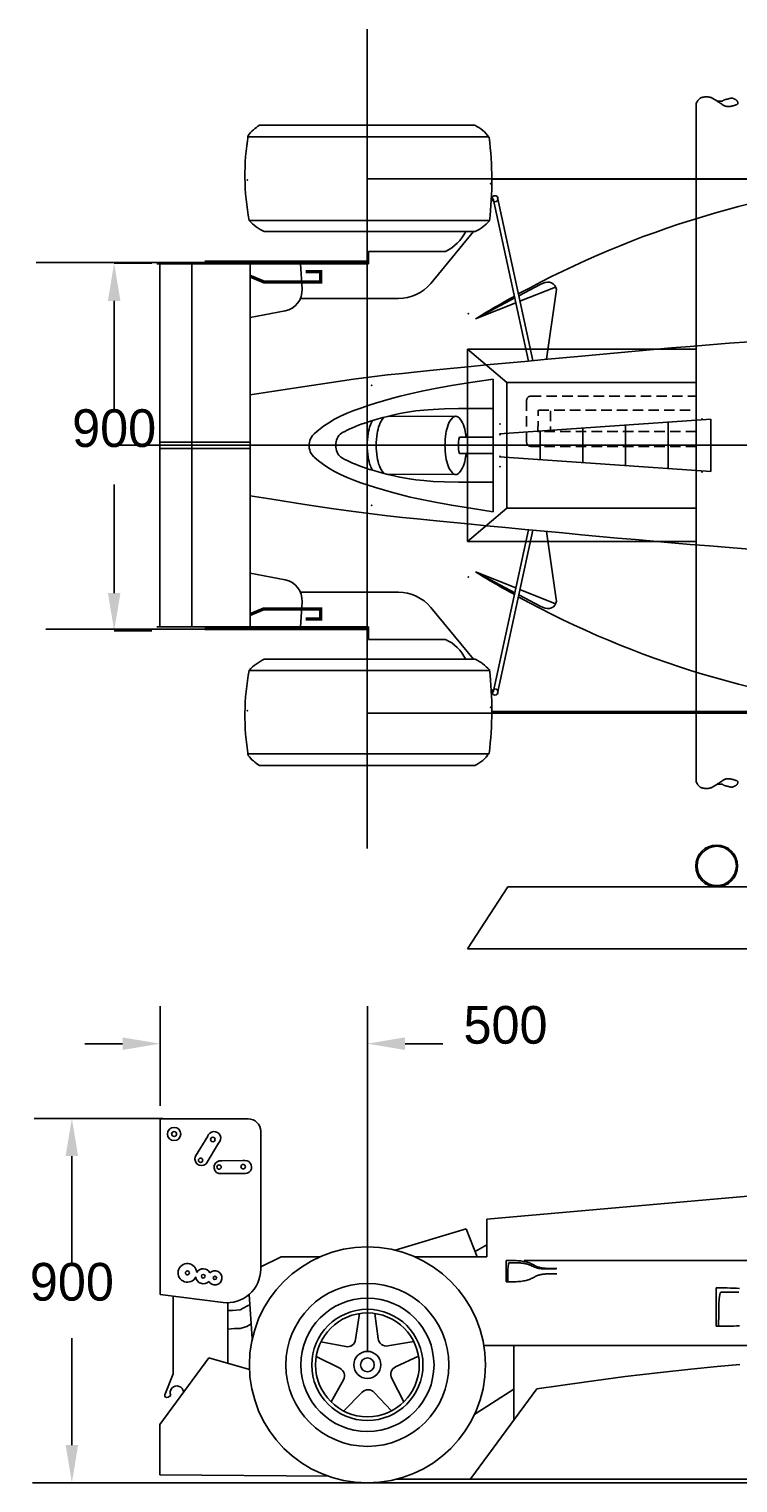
# Model space of a CAD drawing. Extents: x -8 to 6636, y -1 to 3703.
# Tile 1 of 5: x -8 to 1685, y 0 to 3473. Entities that reach past the tile are written whole.
import ezdxf
from ezdxf.enums import TextEntityAlignment as Align

# ---------------------------------------------------------------- set-up
doc = ezdxf.new("R2010")
doc.units = 0
doc.header["$LTSCALE"] = 100
doc.header["$MEASUREMENT"] = 0
doc.linetypes.add('HIDDEN', pattern=[0.375, 0.25, -0.125])
doc.layers.get('0').update_dxf_attribs({"linetype": 'CONTINUOUS'})
doc.layers.get('DEFPOINTS').update_dxf_attribs({"linetype": 'CONTINUOUS'})
for name, color, linetype in [('LIGHTRIG', 102, 'CONTINUOUS'), ('REGS', 1, 'CONTINUOUS'), ('TUBE', 5, 'HIDDEN')]:
    doc.layers.add(name, color=color, linetype=linetype)
doc.dimstyles.get("Standard").update_dxf_attribs({"dimtxt": 0.18, "dimasz": 0.18, "dimexe": 0.18, "dimexo": 0.0625, "dimgap": 0.09, "dimtad": 0, "dimtih": 1, "dimtoh": 1, "dimdec": 4, "dimzin": 0, "dimtxsty": 'STANDARD', "dimcen": 0.09, "dimazin": 3, "dimtfac": 1, "dimtdec": 4, "dimtofl": 0, "dimtmove": 0, "dimatfit": 3, "dimtolj": 1, "dimtzin": 0})

# ---------------------------------------------------------------- blocks, each defined once
blk = doc.blocks.new('*D7')
at = {"color": 0, "linetype": 'BYBLOCK'}
for p, q in [((195.1, 2914), (284.9, 2914)), ((194.9, 2824), (194.9, 2565.1)), ((194.9, 2126.1), (194.9, 2385.1)), ((195.1, 2036.1), (284.9, 2036.1))]:
    blk.add_line(p, q, dxfattribs=at)
for points in [[(179.9, 2824), (209.9, 2824), (194.9, 2914)], [(179.9, 2126.1), (209.9, 2126.1), (194.9, 2036.1)]]:
    blk.add_solid(points, dxfattribs=at)
at = {"layer": 'DEFPOINTS', "color": 0, "linetype": 'BYBLOCK'}
for p in [(163.8, 2914), (163.8, 2036.1), (194.9, 2036.1)]:
    blk.add_point(p, dxfattribs=at)
at = {"color": 0, "linetype": 'BYBLOCK'}
blk.add_text('900', height=90, dxfattribs=at).set_placement((194.9, 2475.1), align=Align.CENTER)
blk = doc.blocks.new('*D11')
at = {"color": 0, "linetype": 'BYBLOCK'}
for p, q in [((311.4, 870.7), (3.9, 870.7)), ((93.9, 780.7), (93.9, 525.6)), ((93.9, 90.5), (93.9, 345.6)), ((311.4, 0.5), (3.9, 0.5))]:
    blk.add_line(p, q, dxfattribs=at)
for points in [[(78.9, 780.7), (108.9, 780.7), (93.9, 870.7)], [(78.9, 90.5), (108.9, 90.5), (93.9, 0.5)]]:
    blk.add_solid(points, dxfattribs=at)
at = {"layer": 'DEFPOINTS', "color": 0, "linetype": 'BYBLOCK'}
for p in [(342.7, 870.7), (93.9, 0.5), (342.7, 0.5)]:
    blk.add_point(p, dxfattribs=at)
at = {"color": 0, "linetype": 'BYBLOCK'}
blk.add_text('900', height=90, dxfattribs=at).set_placement((93.9, 435.6), align=Align.CENTER)
blk = doc.blocks.new('*D12')
at = {"color": 0, "linetype": 'BYBLOCK'}
for p, q in [((305, 901.2), (305, 1139.4)), ((800, 313.2), (800, 1139.4)), ((215, 1049.4), (125, 1049.4)), ((890, 1049.4), (980, 1049.4))]:
    blk.add_line(p, q, dxfattribs=at)
for points in [[(215, 1064.4), (215, 1034.4), (305, 1049.4)], [(890, 1064.4), (890, 1034.4), (800, 1049.4)]]:
    blk.add_solid(points, dxfattribs=at)
at = {"layer": 'DEFPOINTS', "color": 0, "linetype": 'BYBLOCK'}
for p in [(800, 1049.4), (305, 870), (800, 282)]:
    blk.add_point(p, dxfattribs=at)
at = {"color": 0, "linetype": 'BYBLOCK'}
blk.add_text('500', height=90, dxfattribs=at).set_placement((1130, 1049.4), align=Align.CENTER)

msp = doc.modelspace()

# ---------------------------------------------------------------- linework, layer by layer
for p, q in [((542.40194, 3243.49679), (1056.66491, 3243.49679)), ((512.72851, 3216.00662), (1089.78833, 3216.00662)), ((1097.30329, 3114.98091), (2551.21666, 3114.98091)), ((1100.80353, 3068.90434), (1185.05138, 2680.3927)), ((1110.57639, 3071.02356), (1195.07917, 2681.33632)), ((517.27406, 3016.33461), (1092.67428, 3016.33461)), ((553.68048, 2989.71273), (1057.71689, 2989.71273)), ((1053.81354, 2989.71273), (951.23575, 2865.91035)), ((802.86086, 2942.38441), (986.27578, 2942.38441)), ((802.86086, 2912.61503), (802.86086, 2942.38441)), ((303.80689, 2912.61503), (297.12347, 2912.61503)), ((303.80689, 2477.63599), (303.80689, 2912.61503)), ((303.80689, 2912.61503), (542.16103, 2912.61503)), ((380.60689, 2477.63599), (380.60689, 2912.61503)), ((519.81534, 2477.63599), (519.81534, 2912.61503)), ((542.16103, 2912.61503), (802.86086, 2912.61503)), ((640.30684, 2912.61503), (643.85966, 2852.26749)), ((1161.56147, 2835.90424), (1214.22629, 2863.91211)), ((1164.33907, 2823.09524), (1249.79245, 2856.99063)), ((1214.22629, 2863.91211), (1225.03253, 2867.64961)), ((639.93697, 2829.71164), (874.23319, 2829.71164)), ((1058.64077, 2781.16961), (1152.38707, 2831.02517)), ((1058.64077, 2781.16961), (1154.91708, 2819.35797)), ((1251.36551, 2845.89645), (1228.10648, 2684.44224)), ((603.29416, 2800.21057), (519.81534, 2784.32312)), ((1100.80353, 2480.95883), (1100.80353, 2637.24814)), ((847.07793, 2547.8663), (1011.1574, 2548.26746)), ((1115.26803, 2506.03757), (1620.52915, 2541.53424)), ((1620.52915, 2477.63599), (1620.52915, 2541.53424)), ((1212.52915, 2477.63599), (1212.52915, 2512.87056)), ((1314.52915, 2477.63599), (1314.52915, 2520.03648)), ((1416.52915, 2477.63599), (1416.52915, 2527.2024)), ((1518.52915, 2477.63599), (1518.52915, 2534.36832)), ((303.80689, 2486.11542), (519.81534, 2486.11542)), ((303.80689, 2480), (303.80689, 2045.02096)), ((303.80689, 2471.52057), (519.81534, 2471.52057)), ((380.60689, 2480), (380.60689, 2045.02096)), ((519.81534, 2480), (519.81534, 2045.02096)), ((1019.73455, 2498.27571), (1100.80353, 2498.27571)), ((1100.80353, 2476.67716), (1100.80353, 2320.38785)), ((1212.52915, 2480), (1212.52915, 2444.76543)), ((1314.52915, 2480), (1314.52915, 2437.59951)), ((1416.52915, 2480), (1416.52915, 2430.43359)), ((1518.52915, 2480), (1518.52915, 2423.26767)), ((1620.52915, 2480), (1620.52915, 2416.10175)), ((1019.73455, 2459.36028), (1100.80353, 2459.36028)), ((1115.26803, 2451.59842), (1620.52915, 2416.10175)), ((847.07793, 2409.76969), (1011.1574, 2409.36853)), ((1100.80353, 1888.73165), (1185.05138, 2277.24329)), ((1110.57639, 1886.61243), (1195.07917, 2276.29967)), ((1251.36551, 2111.73954), (1228.10648, 2273.19375)), ((603.29416, 2157.42542), (519.81534, 2173.31287)), ((1058.64077, 2176.46638), (1152.38707, 2126.61082)), ((1058.64077, 2176.46638), (1154.91708, 2138.27802)), ((639.93697, 2127.92435), (874.23319, 2127.92435)), ((1161.56147, 2121.73175), (1214.22629, 2093.72388)), ((1164.33907, 2134.54075), (1249.79245, 2100.64536)), ((640.30684, 2045.02096), (643.85966, 2105.3685)), ((1053.81354, 1967.92326), (951.23575, 2091.72564)), ((1214.22629, 2093.72388), (1225.03253, 2089.98638)), ((303.80689, 2045.02096), (297.12347, 2045.02096)), ((303.80689, 2045.02096), (542.16103, 2045.02096)), ((542.16103, 2045.02096), (802.86086, 2045.02096)), ((802.86086, 2045.02096), (802.86086, 2015.25158)), ((802.86086, 2015.25158), (986.27578, 2015.25158)), ((553.68048, 1967.92326), (1057.71689, 1967.92326)), ((517.27406, 1941.30138), (1092.67428, 1941.30138)), ((1097.30329, 1842.65508), (2551.21666, 1842.65508)), ((512.72851, 1741.62937), (1089.78833, 1741.62937)), ((542.40194, 1714.1392), (1056.66491, 1714.1392)), ((305, 450), (305, 870)), ((305, 870), (515, 870)), ((545, 840), (545, 510.62258)), ((418.59915, 828.14488), (389.34363, 780.61828)), ((414.43205, 762.18172), (444.36962, 811.95478)), ((503.4057, 769.91408), (447.59653, 769.9004)), ((445.05523, 738.87013), (503.13485, 739.48114)), ((1864.51984, 698.60818), (1085, 630)), ((1085, 540), (1085, 630)), ((1035.86312, 607.41521), (866.74534, 555.98734)), ((1062.10192, 540), (1035.86312, 607.41521)), ((1057.18421, 552.63505), (1085, 568.51659)), ((545, 516.00959), (594.06462, 540)), ((594.06462, 540), (686.158, 540)), ((913.842, 540), (1085, 540)), ((1131.82766, 531.37303), (1131.82766, 480.65362)), ((1174.46672, 531.07113), (1923.0163, 531.07113)), ((1632.97448, 465.83292), (1632.97448, 374.53799)), ((305, 450), (455.07722, 431.24035)), ((335.73046, 446.15869), (335.73046, 260.73575)), ((466.50117, 430.63666), (466.50117, 285.82722)), ((517.26654, 450.05684), (525.0727, 344.76128)), ((781.09207, 404.54995), (771.90466, 342.33142)), ((818.10378, 404.67132), (825.51175, 344.63437)), ((688.92702, 337.12524), (748.31474, 325.6182)), ((910.70906, 337.85252), (848.69666, 327.36369)), ((1839.59361, 328.3196), (1078.1699, 328.3196)), ((1149.66538, 328.3196), (1149.66538, 149.8326)), ((304.16512, 139.68669), (421.40784, 299.03326)), ((421.40784, 299.03326), (518.22735, 270.6787)), ((677.6052, 301.88751), (733.93947, 273.92318)), ((922.26174, 302.68981), (867.45239, 277.09197)), ((335.73046, 260.73575), (316.15794, 210.75858)), ((713.24934, 193.39795), (742.545, 246.32316)), ((887.32989, 193.96881), (858.19153, 249.70488)), ((330.14519, 209.14342), (323.58554, 204.77396)), ((743.26378, 171.74121), (787.26769, 216.67683)), ((857.45813, 172.11568), (816.17612, 216.3323)), ((1047.0313, 10.41289), (1205, 225)), ((1149.66538, 223.70741), (1056.42954, 164.66335)), ((304.16512, 19.68669), (304.16512, 139.68669)), ((0, 0), (4790.4678, 0)), ((706.55142, 15.93354), (304.16512, 19.68669)), ((870.17004, 8.86969), (3180.15689, 8.86969))]:
    msp.add_line(p, q)
at = {"const_width": 8}
for points in [[(410.85856, 2916.55463), (801.97857, 2916.55463)], [(519.81534, 2882.9932), (552.56869, 2869.35735), (688.61045, 2869.35735), (688.61045, 2893.89994), (652.71054, 2893.89994)], [(519.81534, 2074.64279), (552.56869, 2088.27864), (688.61045, 2088.27864), (688.61045, 2063.73605), (652.71054, 2063.73605)], [(410.85856, 2041.08136), (801.97857, 2041.08136)]]:
    msp.add_lwpolyline(points, dxfattribs=at)
for points in [[(1712.82741, 2726.49818), (1664.50871, 2722.82788), (1617.23747, 2719.11398), (1571.44042, 2715.39038), (1526.9236, 2711.65225), (1483.33785, 2707.88504), (1440.33401, 2704.07423), (1397.56295, 2700.20527), (1354.6755, 2696.26364), (1311.32251, 2692.23479), (1267.15484, 2688.10419), (1221.97245, 2683.86699), (1176.17177, 2679.55712), (1130.29834, 2675.21817), (1084.89773, 2670.89376), (1040.51548, 2666.62749), (997.69713, 2662.46298), (956.98824, 2658.44382), (918.93436, 2654.61362), (883.49426, 2650.93121), (848.27966, 2647.01623), (810.31549, 2642.40352), (766.62669, 2636.62795), (714.23819, 2629.22436), (650.17494, 2619.72762), (571.46188, 2607.67256), (519.81534, 2599.58901)], [(1100.80353, 2637.24814), (1046.67412, 2629.20983), (1000.85889, 2621.78202), (962.24491, 2614.8775), (929.71926, 2608.40905), (902.16902, 2602.28946), (878.48126, 2596.43152), (857.54308, 2590.74801), (838.24155, 2585.15171), (819.6565, 2579.55541), (801.63883, 2573.8719), (784.23217, 2568.01396), (767.48017, 2561.89437), (751.42647, 2555.42592), (736.11472, 2548.5214), (721.58856, 2541.09359), (707.89164, 2533.05527), (695.08737, 2524.39996), (683.31827, 2515.44406), (672.74665, 2506.58471), (670.25053, 2504.31789)], [(1100.80353, 2566.87299), (1058.85609, 2567.07922), (1017.85457, 2566.77444), (984.21843, 2565.97589), (956.80575, 2564.73795), (934.47457, 2563.11503), (916.08296, 2561.16153), (900.48897, 2558.93185), (886.55066, 2556.48039), (873.31826, 2553.85689), (860.61077, 2551.09251), (848.43935, 2548.21375), (836.81517, 2545.24712), (825.74939, 2542.21911), (815.25319, 2539.15624), (805.33774, 2536.08499), (796.0142, 2533.03187), (787.28675, 2530.01712), (779.13168, 2527.03584), (771.51826, 2524.07688), (764.41579, 2521.12907), (757.79354, 2518.18127), (751.62081, 2515.22231), (745.86689, 2512.24103), (740.50106, 2509.22627), (735.67673, 2506.25489)], [(1100.80353, 2320.38785), (1046.67412, 2328.42616), (1000.85889, 2335.85397), (962.24491, 2342.75849), (929.71926, 2349.22694), (902.16902, 2355.34653), (878.48126, 2361.20447), (857.54308, 2366.88798), (838.24155, 2372.48428), (819.6565, 2378.08058), (801.63883, 2383.76409), (784.23217, 2389.62203), (767.48017, 2395.74162), (751.42647, 2402.21007), (736.11472, 2409.11459), (721.58856, 2416.5424), (707.89164, 2424.58072), (695.08737, 2433.23603), (683.31827, 2442.19193), (672.74665, 2451.05128), (670.15942, 2453.40085)], [(1100.80353, 2390.763), (1058.85609, 2390.55677), (1017.85457, 2390.86155), (984.21843, 2391.6601), (956.80575, 2392.89804), (934.47457, 2394.52096), (916.08296, 2396.47446), (900.48897, 2398.70414), (886.55066, 2401.1556), (873.31826, 2403.7791), (860.61077, 2406.54348), (848.43935, 2409.42224), (836.81517, 2412.38887), (825.74939, 2415.41688), (815.25319, 2418.47975), (805.33774, 2421.551), (796.0142, 2424.60412), (787.28675, 2427.61887), (779.13168, 2430.60015), (771.51826, 2433.55911), (764.41579, 2436.50692), (757.79354, 2439.45472), (751.62081, 2442.41368), (745.86689, 2445.39496), (740.50106, 2448.40972), (735.49308, 2451.49421), (735.46863, 2451.51141)], [(1712.82741, 2231.13781), (1664.50871, 2234.80811), (1617.23747, 2238.52201), (1571.44042, 2242.24561), (1526.9236, 2245.98374), (1483.33785, 2249.75095), (1440.33401, 2253.56176), (1397.56295, 2257.43072), (1354.6755, 2261.37235), (1311.32251, 2265.4012), (1267.15484, 2269.5318), (1221.97245, 2273.769), (1176.17177, 2278.07887), (1130.29834, 2282.41782), (1084.89773, 2286.74223), (1040.51548, 2291.0085), (997.69713, 2295.17301), (956.98824, 2299.19217), (918.93436, 2303.02237), (883.49426, 2306.70478), (848.27966, 2310.61976), (810.31549, 2315.23247), (766.62669, 2321.00804), (714.23819, 2328.41163), (650.17494, 2337.90837), (571.46188, 2349.96343), (519.81534, 2358.04698)], [(1131.82766, 531.37303), (1137.18693, 531.37096), (1142.18267, 531.35652), (1146.84793, 531.3173), (1151.21576, 531.24094), (1155.31921, 531.11505), (1159.19132, 530.92725), (1162.86515, 530.66515), (1166.37373, 530.31637), (1169.74393, 529.87197), (1172.9778, 529.33676), (1176.07122, 528.71901), (1179.02006, 528.02695), (1181.82018, 527.26886), (1184.46745, 526.45298), (1186.95775, 525.58756), (1189.28693, 524.68088), (1191.45639, 523.74186), (1193.48952, 522.7822), (1195.41525, 521.81429), (1197.26249, 520.8505), (1199.06015, 519.90323), (1200.83717, 518.98485), (1202.62244, 518.10774), (1204.44489, 517.2843), (1206.32897, 516.52483), (1208.28121, 515.8314), (1210.30367, 515.20401), (1212.39842, 514.64266), (1214.56754, 514.14736), (1216.81307, 513.71809), (1219.1371, 513.35487), (1221.54167, 513.05768), (1224.0454, 512.82516), (1226.73294, 512.65043), (1229.70553, 512.52523), (1233.06437, 512.4413), (1236.91066, 512.3904), (1241.34562, 512.36425), (1246.47046, 512.35462), (1252.38638, 512.35325)], [(1251.31778, 511.259), (1245.24835, 511.25952), (1239.9773, 511.2631), (1235.41696, 511.27284), (1231.47963, 511.29179), (1228.07764, 511.32305), (1225.1233, 511.36967), (1222.52893, 511.43474), (1220.20684, 511.52133), (1218.08025, 511.6325), (1216.11594, 511.77135), (1214.29163, 511.94094), (1212.58499, 512.14434), (1210.97373, 512.38463), (1209.43554, 512.66488), (1207.94812, 512.98818), (1206.48915, 513.35758), (1205.04019, 513.77463), (1203.59814, 514.23472), (1202.16379, 514.73169), (1200.7379, 515.25941), (1199.32124, 515.81172), (1197.91458, 516.38248), (1196.51868, 516.96553), (1195.13433, 517.55472), (1193.76317, 518.14392), (1192.41048, 518.72697), (1191.0824, 519.29773), (1189.78508, 519.85004), (1188.52469, 520.37775), (1187.30737, 520.87473), (1186.13927, 521.33482), (1185.02655, 521.75187), (1183.97229, 522.12178), (1182.96726, 522.44866), (1181.99915, 522.73864), (1181.05565, 522.99789), (1180.12446, 523.23255), (1179.19326, 523.44876), (1178.24976, 523.65267), (1177.28165, 523.85044), (1176.27892, 524.04679), (1175.24081, 524.24085), (1174.16886, 524.43029), (1173.06461, 524.61281), (1171.92958, 524.78611), (1170.76533, 524.94789), (1169.57339, 525.09583), (1168.3553, 525.22763), (1167.1126, 525.34162), (1165.84682, 525.43871), (1164.5595, 525.52043), (1163.25219, 525.58832), (1161.92642, 525.64391), (1160.58372, 525.68874), (1159.22565, 525.72435), (1157.85372, 525.75227), (1156.47052, 525.77392), (1155.0827, 525.79018), (1153.69796, 525.80184), (1152.32399, 525.80965), (1150.96847, 525.81439), (1149.63911, 525.81683), (1148.34359, 525.81772), (1147.0896, 525.81785), (1145.88369, 525.81785), (1144.72777, 525.81785), (1143.62262, 525.81785), (1142.569, 525.81785), (1141.56768, 525.81785), (1140.61944, 525.81785), (1139.72504, 525.81785), (1138.88525, 525.81785), (1138.10263, 525.6872), (1137.38693, 524.77266), (1136.74968, 522.29034), (1136.20243, 517.45635), (1135.7567, 509.4868), (1135.42404, 497.5978), (1135.21598, 481.00546), (1135.21422, 480.46481)], [(1131.82766, 480.46351), (1137.18693, 480.46557), (1142.18267, 480.48002), (1146.84793, 480.51923), (1151.21576, 480.59559), (1155.31921, 480.72148), (1159.19132, 480.90928), (1162.86515, 481.17138), (1166.37373, 481.52016), (1169.74393, 481.96456), (1172.9778, 482.49977), (1176.07122, 483.11753), (1179.02006, 483.80958), (1181.82018, 484.56768), (1184.46745, 485.38356), (1186.95775, 486.24897), (1189.28693, 487.15566), (1191.45639, 488.09468), (1193.48952, 489.05433), (1195.41525, 490.02224), (1197.26249, 490.98603), (1199.06015, 491.9333), (1200.83717, 492.85168), (1202.62244, 493.72879), (1204.44489, 494.55224), (1206.32897, 495.31171), (1208.28121, 496.00514), (1210.30367, 496.63252), (1212.39842, 497.19387), (1214.56754, 497.68918), (1216.81307, 498.11844), (1219.1371, 498.48167), (1221.54167, 498.77885), (1224.0454, 499.01137), (1226.73294, 499.1861), (1229.70553, 499.31131), (1233.06437, 499.39523), (1236.91066, 499.44614), (1241.34562, 499.47228), (1246.47046, 499.48191), (1252.38638, 499.48329)], [(1632.97448, 465.83292), (1642.62116, 465.82921), (1651.61349, 465.8032), (1660.01096, 465.73262), (1667.87306, 465.59517), (1675.25926, 465.36857), (1682.22906, 465.03052), (1688.84195, 464.55874)], [(1687.15224, 455.52051), (1684.73539, 455.60121), (1682.29085, 455.6653), (1679.82139, 455.71556), (1677.33162, 455.75453), (1674.83355, 455.78381), (1672.34101, 455.80479), (1669.86786, 455.81885), (1667.42793, 455.82738), (1665.03508, 455.83176), (1662.70314, 455.83338), (1660.44597, 455.83361), (1658.27533, 455.83361), (1656.19467, 455.83361), (1654.2054, 455.83361), (1652.30889, 455.83361), (1650.50652, 455.83361), (1648.79968, 455.83361), (1647.18975, 455.83361), (1645.67813, 455.83361), (1644.26942, 455.59844), (1642.98116, 453.95227), (1641.83411, 449.4841), (1640.84905, 440.78291), (1640.04674, 426.43772), (1639.44796, 405.03752), (1639.07345, 375.1713), (1639.07028, 374.19814)], [(519.11008, 425.18978), (513.84919, 422.93699), (495.81186, 413.92581), (477.7745, 411.67301), (466.50117, 411.67301)], [(522.44885, 380.15381), (511.59453, 373.37549), (495.81186, 368.86991), (482.28384, 368.86991), (466.50117, 367.65686)], [(1632.97448, 374.19579), (1642.62116, 374.1995), (1651.61349, 374.22551), (1660.01096, 374.29609), (1667.87306, 374.43354), (1675.25926, 374.66014), (1682.22906, 374.99819), (1688.84195, 375.46997)], [(1689.88222, 282.69147), (1635.64802, 278.01279), (1572.95264, 271.98048), (1500.1681, 264.12878), (1415.66646, 253.99196), (1317.81974, 241.10428), (1205, 225)]]:
    msp.add_lwpolyline(points)
for points in [[(799.57075, 2477.63599, -0.000846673), (799.56966, 2478.279, -0.0378259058), (801.73672, 2506.88317, -0.0503706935), (807.11159, 2527.76832, -0.0556526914), (812.35837, 2538.25958, -0.2143255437)], [(821.0136, 2477.63599, -0.000846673), (821.01251, 2478.279, -0.0378259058), (823.17957, 2506.88317, -0.0503706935), (828.55444, 2527.76832, -0.0937044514), (838.64164, 2544.61895, -0.0519076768), (840.30132, 2546.13683, -0.2143255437)], [(848.24913, 2548.16521, -0.0332961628), (849.66418, 2547.87263, -0.0937044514)], [(985.40873, 2477.63599, -0.000846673), (985.40764, 2478.279, -0.0378259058), (987.5747, 2506.88317, -0.0503706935), (992.94957, 2527.76832, -0.0937044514), (1003.03677, 2544.61895, -0.2143255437), (1011.1574, 2548.26746, -0.2143255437)], [(1011.1574, 2548.26746, -0.2143255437), (1019.27802, 2544.61895, -0.0937044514), (1029.36522, 2527.76832, -0.0503706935), (1034.7401, 2506.88317, -0.011429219), (1035.85118, 2498.27571, -0.000846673)], [(799.57075, 2480, 0.000846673), (799.56966, 2479.35699, 0.0378259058), (801.73672, 2450.75282, 0.0503706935), (807.11159, 2429.86767, 0.0556526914), (812.35837, 2419.37641, 0.2143255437)], [(821.0136, 2480, 0.000846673), (821.01251, 2479.35699, 0.0378259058), (823.17957, 2450.75282, 0.0503706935), (828.55444, 2429.86767, 0.0937044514), (838.64164, 2413.01704, 0.0519076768), (840.30132, 2411.49916, 0.2143255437)], [(985.40873, 2480, 0.000846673), (985.40764, 2479.35699, 0.0378259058), (987.5747, 2450.75282, 0.0503706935), (992.94957, 2429.86767, 0.0937044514), (1003.03677, 2413.01704, 0.2143255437), (1011.1574, 2409.36853, 0.2143255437)], [(1011.1574, 2409.36853, 0.2143255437), (1019.27802, 2413.01704, 0.0937044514), (1029.36522, 2429.86767, 0.0503706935), (1034.7401, 2450.75282, 0.011429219), (1035.85118, 2459.36028, 0.000846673)], [(848.24913, 2409.47078, 0.0332961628), (849.66418, 2409.76336, 0.0937044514)]]:
    msp.add_lwpolyline(points, format="xyb")
for centre, radius in [((1104.8557, 3068.0072), 7.18815), ((1104.8557, 1889.62879), 7.18815), ((338.16687, 833.60328), 15.89614), ((338.16687, 833.60328), 5.96604), ((430.78626, 820.39193), 5.3692), ((401.34382, 770.91646), 5.08365), ((445.62887, 754.5949), 5.08365), ((503.19545, 755.47144), 5.3692), ((800, 282), 282), ((369.98569, 501.77157), 4.68927), ((407.77056, 493.82349), 4.26587), ((435.61202, 489.84946), 3.82791), ((800, 282), 194.75444), ((800, 282), 159.14948), ((800, 282), 132.79652), ((800, 282), 124), ((800, 282), 32.29059), ((800, 282), 16.55112)]:
    msp.add_circle(centre, radius)
for centre, radius, start, end in [((587.9207, 3164.60282), 91.08357, 119.98327412, 143.010005), ((1020.19439, 3165.85219), 85.78335, 34.70816687, 64.84004129), ((1096.7397, 3124.01998), 589.3415, 170.685641, 190.5345589), ((280.41838, 3111.074), 816.89425, 353.2604549, 7.28759753), ((2264.40588, 827.48411), 2295.81283, 94.87818736, 118.73814828), ((601.20254, 3092.90544), 113.60933, 222.41834964, 245.27309544), ((944.68573, 3033.8177), 100.44789, 294.45925787, 333.95460736), ((1008.94827, 3090.01353), 111.52859, 295.93011644, 317.87549398), ((593.94609, 2849.32894), 50, 280.77550781, 3.36926933), ((874.23319, 2929.71164), 100, 270, 320.35619107), ((1231.56987, 2848.7482), 20, 351.80238877, 109.07871047), ((2264.40588, 827.48411), 2295.81283, 118.9986138, 121.68183169), ((698.99247, 2478.74406), 38.3878, 121.66400143, 230.11099417), ((762.93185, 2478.77915), 38.70088, 130.36025126, 229.63974874), ((1079.22742, 2482.59028), 61.52588, 165.22994788, 184.61866477), ((1079.22742, 2475.04571), 61.52588, 175.38133523, 194.77005212), ((593.94609, 2108.30705), 50, 356.63073067, 79.22449219), ((2264.40588, 4130.15188), 2295.81283, 238.31816831, 241.0013862), ((874.23319, 2027.92435), 100, 39.64380893, 90), ((2264.40588, 4130.15188), 2295.81283, 241.26185172, 265.12181264), ((1231.56987, 2108.88779), 20, 250.92128953, 8.19761123), ((944.68573, 1923.81829), 100.44789, 26.04539264, 65.54074213), ((601.20254, 1864.73055), 113.60933, 114.72690456, 137.58165036), ((1008.94827, 1867.62246), 111.52859, 42.12450602, 64.06988356), ((1096.7397, 1833.61601), 589.3415, 169.4654411, 189.314359), ((280.41838, 1846.56199), 816.89425, 352.71240247, 6.7395451), ((587.9207, 1793.03317), 91.08357, 216.989995, 240.01672588), ((1020.19439, 1791.7838), 85.78335, 295.15995871, 325.29183313), ((515, 840), 30, 0, 90), ((433.62334, 823.6682), 15.89613, 312.53429938, 166.11420669), ((403.7932, 773.9928), 15.89613, 138.87623076, 312.01099716), ((449.53275, 754.12263), 15.89613, 80.50510011, 253.63986651), ((507.47288, 754.7739), 15.89613, 254.16316873, 107.74307603), ((369.98569, 501.77157), 22.23038, 2.25807396, 333.98386542), ((407.77056, 493.82349), 17.89809, 185.78066333, 316.67684465), ((407.77056, 493.82349), 17.89809, 27.07634326, 150.46127605), ((435.61202, 489.84946), 16.98951, 209.2679163, 134.48527161), ((465, 510.62258), 80, 262.87498365, 0), ((752.1192, 345.25302), 20, 259.03418166, 351.60019623), ((845.36121, 347.0836), 20, 187.03418166, 279.60019623), ((725.04683, 256.00891), 20, 331.03418166, 63.60019623), ((875.91557, 258.97086), 20, 115.03418166, 207.60019623), ((320.81364, 208.93527), 5, 158.61323108, 303.66809249), ((344.74913, 215.67985), 16, 3.14690229, 204.11233471), ((801.55719, 202.68361), 20, 43.03418166, 135.60019623)]:
    msp.add_arc(centre, radius, start, end)
for p in [(513.08275, 3112.51148), (1094.81581, 3104.32489), (1041.21498, 2793.53745), (810.30943, 2622.36346), (1599.65059, 2542.19701), (1116.65993, 2529.68029), (1116.65993, 2504.64682), (1116.65993, 2452.98917), (1116.65993, 2427.9557), (1599.65059, 2415.43898), (810.30943, 2335.27253), (1041.21498, 2164.09854), (513.08275, 1845.12451), (1094.81581, 1853.3111)]:
    msp.add_point(p)
at = {"layer": 'LIGHTRIG'}
for p, q in [((1585.55416, 1674.62303), (1585.55416, 3296.01759)), ((1039.1217, 2709.05488), (1039.1217, 2249.05488)), ((1133.37089, 2629.05488), (1039.1217, 2709.05488)), ((1585.55416, 2709.05488), (1039.1217, 2709.05488)), ((1133.37089, 2629.05488), (1133.37089, 2329.05488)), ((1585.55416, 2629.05488), (1133.37089, 2629.05488)), ((1133.37089, 2329.05488), (1039.1217, 2249.05488)), ((1133.37089, 2329.05488), (1585.55416, 2329.05488)), ((1585.55416, 2249.05488), (1039.1217, 2249.05488)), ((1135.55571, 1424.21548), (1038.92733, 1275.67992)), ((1135.55571, 1424.21548), (3135.55571, 1424.21548)), ((1038.92733, 1275.67992), (2163.94823, 1275.67992))]:
    msp.add_line(p, q, dxfattribs=at)
for points in [[(1585.55416, 3296.01759), (1587.74856, 3299.87857), (1589.72349, 3302.92614), (1591.53229, 3305.2692), (1593.22828, 3307.01662), (1594.86479, 3308.27728), (1596.49515, 3309.16006), (1598.1727, 3309.77385), (1599.95076, 3310.22751), (1601.86736, 3310.6102), (1603.89934, 3310.93203), (1606.00824, 3311.18342), (1608.1556, 3311.35474), (1610.30296, 3311.4364), (1612.41186, 3311.41879), (1614.44384, 3311.29229), (1616.36044, 3311.04731), (1618.13335, 3310.67851), (1619.77485, 3310.19762), (1621.30738, 3309.62066), (1622.75338, 3308.96365), (1624.13527, 3308.24258), (1625.47551, 3307.47348), (1626.79651, 3306.67236), (1628.12071, 3305.85522), (1629.46682, 3305.03435), (1630.83857, 3304.20708), (1632.23595, 3303.36699), (1633.65898, 3302.50769), (1635.10764, 3301.62278), (1636.58195, 3300.70584), (1638.0819, 3299.75047), (1639.60749, 3298.75027), (1641.15711, 3297.70363), (1642.72276, 3296.62817), (1644.29482, 3295.54631), (1645.86368, 3294.48046), (1647.41971, 3293.45304), (1648.95331, 3292.48646), (1650.45486, 3291.60315), (1651.91475, 3290.82551), (1653.32602, 3290.17063), (1654.69243, 3289.63423), (1656.02037, 3289.20672), (1657.31627, 3288.87848), (1658.58653, 3288.6399), (1659.83755, 3288.48139), (1661.07576, 3288.39332), (1662.30755, 3288.3661), (1663.53828, 3288.39119), (1664.76901, 3288.46431), (1665.99973, 3288.58226), (1667.23046, 3288.74184), (1668.46119, 3288.93986), (1669.69191, 3289.17309), (1670.92264, 3289.43836), (1672.15337, 3289.73244), (1673.38196, 3290.05161), (1674.59773, 3290.38999), (1675.78786, 3290.74118), (1676.93953, 3291.09878), (1678.03992, 3291.45637), (1679.07621, 3291.80756), (1680.03557, 3292.14595), (1680.9052, 3292.46511), (1681.67547, 3292.76187), (1682.3496, 3293.04581), (1682.93398, 3293.32975), (1683.43503, 3293.6265), (1683.85916, 3293.94887), (1684.21278, 3294.30967), (1684.5023, 3294.72171), (1684.73413, 3295.19779), (1684.91254, 3295.74646), (1685.03326, 3296.35918), (1685.08988, 3297.02313), (1685.07599, 3297.72551), (1684.98518, 3298.45351), (1684.81104, 3299.19433), (1684.54716, 3299.93514), (1684.18713, 3300.66314), (1683.72721, 3301.36766), (1683.17435, 3302.04656), (1682.53815, 3302.69984), (1681.82824, 3303.3275), (1681.05423, 3303.92954), (1680.22573, 3304.50596), (1679.35236, 3305.05677), (1678.44374, 3305.58196), (1677.50947, 3306.08046), (1676.55919, 3306.54693), (1675.60249, 3306.97498), (1674.649, 3307.3582), (1673.70832, 3307.69018), (1672.79009, 3307.96451), (1671.9039, 3308.1748), (1671.05938, 3308.31464), (1670.26293, 3308.38029), (1669.50815, 3308.37869), (1668.78542, 3308.31944), (1668.08512, 3308.21217), (1667.39765, 3308.06646), (1666.71338, 3307.89193), (1666.0227, 3307.69819), (1665.31599, 3307.49484), (1664.58525, 3307.28989), (1663.82886, 3307.08493), (1663.04684, 3306.87998), (1662.23918, 3306.67503), (1661.40587, 3306.47008), (1660.54693, 3306.26513), (1659.66235, 3306.06017), (1658.75212, 3305.85522), (1657.81893, 3305.64974), (1656.87612, 3305.44105), (1655.93972, 3305.22596), (1655.02576, 3305.00126), (1654.15026, 3304.76375), (1653.32924, 3304.51023), (1652.57873, 3304.2375), (1651.91476, 3303.94235), (1651.34667, 3303.62371), (1650.8571, 3303.28907), (1650.42202, 3302.94802), (1650.01739, 3302.61017), (1649.61916, 3302.28513), (1649.20331, 3301.98251), (1648.74579, 3301.71191), (1648.22257, 3301.48294), (1647.60458, 3301.30254), (1646.84263, 3301.16698), (1645.88249, 3301.06984), (1644.66994, 3301.00472), (1643.15077, 3300.96523), (1641.27074, 3300.94495), (1638.97563, 3300.93747), (1636.21123, 3300.93641)], [(1585.55416, 1674.62303), (1587.74856, 1670.76205), (1589.72349, 1667.71448), (1591.53229, 1665.37142), (1593.22828, 1663.624), (1594.86479, 1662.36334), (1596.49515, 1661.48056), (1598.1727, 1660.86677), (1599.95076, 1660.41311), (1601.86736, 1660.03043), (1603.89934, 1659.70859), (1606.00824, 1659.4572), (1608.1556, 1659.28588), (1610.30296, 1659.20422), (1612.41186, 1659.22183), (1614.44384, 1659.34833), (1616.36044, 1659.59331), (1618.13335, 1659.96211), (1619.77485, 1660.443), (1621.30738, 1661.01996), (1622.75338, 1661.67698), (1624.13527, 1662.39804), (1625.47551, 1663.16714), (1626.79651, 1663.96826), (1628.12071, 1664.7854), (1629.46682, 1665.60627), (1630.83857, 1666.43354), (1632.23595, 1667.27363), (1633.65898, 1668.13293), (1635.10764, 1669.01784), (1636.58195, 1669.93478), (1638.0819, 1670.89015), (1639.60749, 1671.89035), (1641.15711, 1672.93699), (1642.72276, 1674.01245), (1644.29482, 1675.09431), (1645.86368, 1676.16016), (1647.41971, 1677.18758), (1648.95331, 1678.15416), (1650.45486, 1679.03747), (1651.91475, 1679.81511), (1653.32602, 1680.46999), (1654.69243, 1681.00639), (1656.02037, 1681.4339), (1657.31627, 1681.76214), (1658.58653, 1682.00072), (1659.83755, 1682.15923), (1661.07576, 1682.2473), (1662.30755, 1682.27452), (1663.53828, 1682.24943), (1664.76901, 1682.17631), (1665.99973, 1682.05836), (1667.23046, 1681.89878), (1668.46119, 1681.70076), (1669.69191, 1681.46753), (1670.92264, 1681.20226), (1672.15337, 1680.90818), (1673.38196, 1680.58901), (1674.59773, 1680.25063), (1675.78786, 1679.89944), (1676.93953, 1679.54184), (1678.03992, 1679.18425), (1679.07621, 1678.83306), (1680.03557, 1678.49467), (1680.9052, 1678.17551), (1681.67547, 1677.87876), (1682.3496, 1677.59481), (1682.93398, 1677.31087), (1683.43503, 1677.01412), (1683.85916, 1676.69175), (1684.21278, 1676.33095), (1684.5023, 1675.91892), (1684.73413, 1675.44283), (1684.91254, 1674.89416), (1685.03326, 1674.28145), (1685.08988, 1673.61749), (1685.07599, 1672.91511), (1684.98518, 1672.18711), (1684.81104, 1671.44629), (1684.54716, 1670.70548), (1684.18713, 1669.97748), (1683.72721, 1669.27296), (1683.17435, 1668.59407), (1682.53815, 1667.94079), (1681.82824, 1667.31312), (1681.05423, 1666.71108), (1680.22573, 1666.13466), (1679.35236, 1665.58385), (1678.44374, 1665.05867), (1677.50947, 1664.56016), (1676.55919, 1664.09369), (1675.60249, 1663.66564), (1674.649, 1663.28242), (1673.70832, 1662.95044), (1672.79009, 1662.67611), (1671.9039, 1662.46582), (1671.05938, 1662.32598), (1670.26293, 1662.26033), (1669.50815, 1662.26193), (1668.78542, 1662.32118), (1668.08512, 1662.42845), (1667.39765, 1662.57416), (1666.71338, 1662.74869), (1666.0227, 1662.94243), (1665.31599, 1663.14578), (1664.58525, 1663.35074), (1663.82886, 1663.55569), (1663.04684, 1663.76064), (1662.23918, 1663.96559), (1661.40587, 1664.17054), (1660.54693, 1664.37549), (1659.66235, 1664.58045), (1658.75212, 1664.7854), (1657.81893, 1664.99088), (1656.87612, 1665.19957), (1655.93972, 1665.41466), (1655.02576, 1665.63936), (1654.15026, 1665.87687), (1653.32924, 1666.13039), (1652.57873, 1666.40312), (1651.91476, 1666.69827), (1651.34667, 1667.01691), (1650.8571, 1667.35155), (1650.42202, 1667.6926), (1650.01739, 1668.03045), (1649.61916, 1668.35549), (1649.20331, 1668.65811), (1648.74579, 1668.92871), (1648.22257, 1669.15768), (1647.60458, 1669.33808), (1646.84263, 1669.47365), (1645.88249, 1669.57078), (1644.66994, 1669.6359), (1643.15077, 1669.67539), (1641.27074, 1669.69568), (1638.97563, 1669.70315), (1636.21123, 1669.70421)]]:
    msp.add_lwpolyline(points, dxfattribs=at)
for radius in [50, 47]:
    msp.add_circle((1634.55359, 1473.94226), radius, dxfattribs=at)
at = {"layer": 'REGS'}
for p, q in [((799.53343, 1515.53294), (799.53343, 3473.4203)), ((5117.05359, 3116.02817), (799.53343, 3116.02817)), ((799.53343, 2916.02817), (8.31886, 2916.02817)), ((194.93933, 2478.93783), (4689.38173, 2478.93783)), ((799.53343, 2039.33634), (31.64643, 2039.33634)), ((5117.05359, 1839.33634), (799.53343, 1839.33634))]:
    msp.add_line(p, q, dxfattribs=at)
at = {"layer": 'TUBE'}
for p, q in [((1180.49594, 2486.43209), (1180.49594, 2586.43209)), ((1190.49594, 2596.43209), (1585.55416, 2596.43209)), ((1207.59993, 2511.80245), (1208.15986, 2562.58022)), ((1208.85446, 2562.58022), (1585.55416, 2562.58022)), ((1237.3335, 2561.53917), (1237.3335, 2511.56873)), ((1585.55416, 2511.80245), (1207.59993, 2511.80245)), ((1585.55416, 2476.43209), (1190.49594, 2476.43209))]:
    msp.add_line(p, q, dxfattribs=at)
for centre, start, end in [((1190.49594, 2586.43209), 90, 180), ((1190.49594, 2486.43209), 180, 270)]:
    msp.add_arc(centre, 10, start, end, dxfattribs=at)

# ---------------------------------------------------------------- dimensions: what is measured, and where the dimension line sits
at = {"layer": 'REGS'}
for base, p1, p2, picture, middle in [((194.93933, 2036.08235), (163.83591, 2914.02391), (163.83591, 2036.08235), '*D7', (194.93933, 2475.05313)), ((93.85325, 0.50105), (342.68051, 870.67321), (342.68051, 0.50105), '*D11', (93.85325, 435.58713))]:
    dim = msp.add_linear_dim(base=base, p1=p1, p2=p2, angle=90, text='900', dimstyle='Standard', dxfattribs=at)
    dim.commit()
    dim.dimension.update_dxf_attribs({"geometry": picture, "text_midpoint": middle})
dim = msp.add_linear_dim(base=(800, 1049.36928), p1=(305, 870), p2=(800, 282), text='500', dimstyle='Standard', dxfattribs=at)
dim.commit()
dim.dimension.update_dxf_attribs({"geometry": '*D12', "text_midpoint": (1130, 1049.36928)})

doc.saveas('drawing.dxf')
